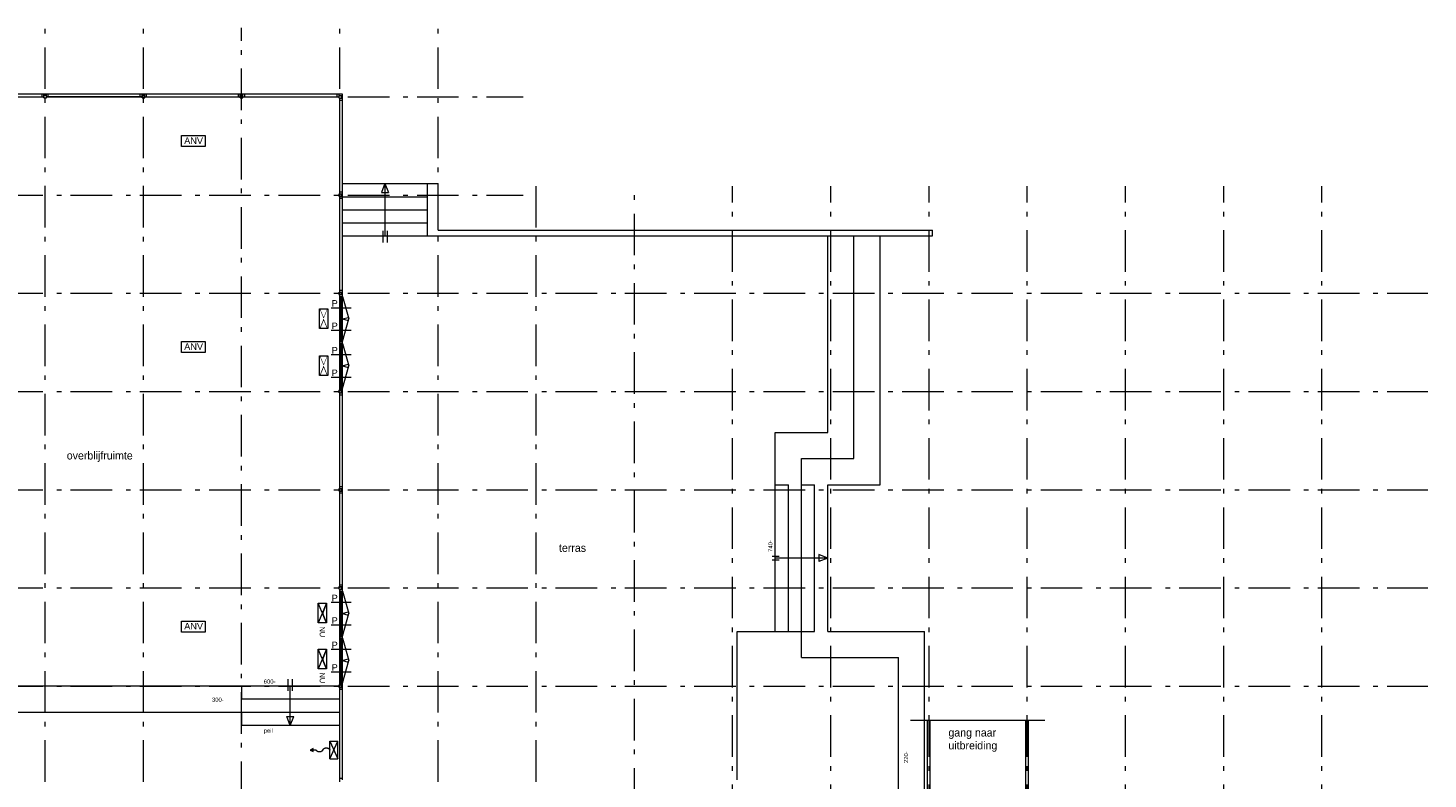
# Model space of a CAD drawing. Header units: millimetres. Extents: x -59728 to 53438, y 127740 to 210459.
# Tile 28 of 28: x -2354 to 51103, y 180411 to 209087. Entities that reach past the tile are written whole.
import ezdxf

# ---------------------------------------------------------------- set-up
doc = ezdxf.new("R2010")
doc.units = ezdxf.units.MM
doc.header["$LTSCALE"] = 2540
doc.linetypes.add('STYLE_01', pattern=[0.033465, 0.025591, -0.003937, 0.0005, -0.003437])
doc.linetypes.add('STYLE_06', pattern=[1.04164, 0.625, -0.20828, 0.06943, -0.13893])
for name, color, linetype, lineweight in [('ASSEN', 7, 'STYLE_01', 18), ('brandvoorziening', 7, 'Continuous', 18), ('metselwerk', 7, 'Continuous', 18), ('muren', 7, 'Continuous', 18), ('MUUR', 7, 'Continuous', 18), ('STAAL25', 7, 'Continuous', 18), ('stempel018', 7, 'Continuous', 18), ('TEXT', 7, 'Continuous', 18)]:
    doc.layers.add(name, color=color, linetype=linetype, lineweight=lineweight)
doc.styles.add('Arial', font='Arial')
doc.styles.add('Century Gothic', font='Century Gothic')

# ---------------------------------------------------------------- blocks, each defined once
blk = doc.blocks.new('uitgang')
at = {"layer": 'brandvoorziening', "color": 0}
for p, q in [((26483, -80316), (27236, -80625)), ((27236, -80316), (26483, -80625))]:
    blk.add_line(p, q, dxfattribs=at)
at = {"color": 0, "linetype": 'Continuous', "lineweight": 5}
blk.add_wipeout([(26483, -80316), (26860, -80471), (27236, -80316)], dxfattribs=at).dxf.layer = 'brandvoorziening'
blk.add_wipeout([(27236, -80625), (26860, -80471), (26483, -80625)], dxfattribs=at).dxf.layer = 'brandvoorziening'
at = {"layer": 'brandvoorziening', "color": 0, "linetype": 'Continuous'}
for p, q in [((26483, -80316), (27236, -80316)), ((26483, -80625), (26483, -80316)), ((27236, -80625), (26483, -80625)), ((27236, -80316), (27236, -80625))]:
    blk.add_line(p, q, dxfattribs=at)
blk = doc.blocks.new('anv')
at = {"layer": 'brandvoorziening', "color": 0}
blk.add_lwpolyline([(26504, -77939), (27411, -77939), (27411, -78359), (26504, -78359)], close=True, dxfattribs=at)
at = {"layer": 'brandvoorziening', "color": 0, "insert": (26610, -78009), "char_height": 249.8, "attachment_point": 1, "line_spacing_factor": 0.96736, "style": 'Arial'}
blk.add_mtext('ANV', dxfattribs=at)
blk = doc.blocks.new('nooduit')
at = {"color": 0, "linetype": 'Continuous', "lineweight": 5}
blk.add_wipeout([(26483, -81220), (26860, -81375), (27236, -81220)], dxfattribs=at).dxf.layer = 'brandvoorziening'
blk.add_wipeout([(27236, -81530), (26860, -81375), (26483, -81530)], dxfattribs=at).dxf.layer = 'brandvoorziening'
at = {"layer": 'brandvoorziening', "color": 0}
for p, q in [((27236, -81220), (26483, -81530)), ((26483, -81220), (27236, -81530))]:
    blk.add_line(p, q, dxfattribs=at)
at = {"layer": 'brandvoorziening', "color": 0, "linetype": 'Continuous'}
for p, q in [((26483, -81220), (27236, -81220)), ((26483, -81530), (26483, -81220)), ((27236, -81220), (27236, -81530)), ((27236, -81530), (26483, -81530))]:
    blk.add_line(p, q, dxfattribs=at)
at = {"layer": 'brandvoorziening', "color": 0, "insert": (27375, -81278), "char_height": 199.8, "attachment_point": 1, "line_spacing_factor": 0.96736, "style": 'Arial'}
blk.add_mtext('NU', dxfattribs=at)
blk = doc.blocks.new('brandslang')
at = {"layer": 'brandvoorziening', "color": 0}
for points in [[(26909, -78621, 0), (26608, -78621, 0)], [(26909, -78621, 0), (26608, -79289, 0)], [(26909, -79289, 0), (26608, -78621, 0)], [(26608, -78621, 0), (26608, -79289, 0)], [(26909, -78621, 0), (26909, -79289, 0)], [(27435, -78954, 0), (27662, -78954, 0)], [(26909, -79289, 0), (26608, -79289, 0)]]:
    blk.add_polyline3d(points, dxfattribs=at)
at = {"layer": 'brandvoorziening', "color": 0, "linetype": 'Continuous'}
for points, weights in [([(27179, -78955), (27143, -79040), (27044, -79040), (26944, -79040), (26909, -78955)], [1, 0.823055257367, 1, 0.823055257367, 1]), ([(27178, -78955), (27218, -78883), (27307, -78883), (27396, -78883), (27436, -78955)], [1, 0.851942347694, 1, 0.851942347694, 1])]:
    blk.add_rational_spline(points, weights, degree=2, knots=[0, 0, 0, 0.5, 0.5, 1, 1, 1], dxfattribs=at)
at = {"layer": 'brandvoorziening', "color": 0}
blk.add_3dface([(27662, -78954), (27546, -78894), (27546, -79014)], dxfattribs=at)
blk = doc.blocks.new('Groep-23')
at = {"layer": 'ASSEN', "color": 0, "linetype": 'STYLE_06'}
for p, q in [((981.75, -40255.11), (981.75, 38800.47)), ((4731.75, -40255.11), (4731.75, 38800.47)), ((8481.75, -17250.5), (8481.75, 38800.47)), ((12231.75, -40255.11), (12231.75, 38800.47)), ((15981.75, -40255.11), (15981.75, 38800.47)), ((-56253.67, 36169.5), (19232.43, 36169.5)), ((19731.75, -40255.11), (19731.75, 32764.92)), ((23481.75, -9566.21), (23481.75, 32764.92)), ((27231.75, -18132.38), (27231.75, 32764.92)), ((30981.75, -18132.38), (30981.75, 32764.92)), ((34731.75, -18132.38), (34731.75, 32764.92)), ((38481.75, -18132.38), (38481.75, 32764.92)), ((42231.75, -18132.38), (42231.75, 32764.92)), ((45981.75, -18132.38), (45981.75, 32764.92)), ((49731.75, -18132.38), (49731.75, 32764.92)), ((-56253.67, 32419.5), (19232.43, 32419.5)), ((-56253.67, 28669.5), (53782.49, 28669.5)), ((-56253.67, 24919.5), (53782.49, 24919.5)), ((-56253.67, 21169.5), (53782.49, 21169.5)), ((-56253.67, 17419.5), (53782.49, 17419.5)), ((-56253.67, 13669.5), (53782.49, 13669.5))]:
    blk.add_line(p, q, dxfattribs=at)
at = {"layer": 'muren', "color": 0}
for p, q in [((861.75, 36169.5), (861.75, 36269.5)), ((4611.75, 36169.5), (4611.75, 36269.5)), ((4681.75, 36167.63), (4681.75, 36267.63)), ((12231.75, 28549.5), (12331.75, 28549.5)), ((12281.75, 26832.48), (12281.75, 28549.5)), ((11895.9, 28120.24), (12667.59, 28120.24)), ((12231.75, 27690.99), (12331.75, 27690.99)), ((12231.75, 27690.99), (12331.75, 27690.99)), ((11895.9, 27261.74), (12667.59, 27261.74)), ((12231.75, 26832.48), (12331.75, 26832.48)), ((12231.75, 26762.48), (12331.75, 26762.48)), ((12281.75, 25039.5), (12281.75, 26756.51)), ((11895.9, 26327.25), (12667.59, 26327.25)), ((12231.75, 25898), (12331.75, 25898)), ((12231.75, 25898), (12331.75, 25898)), ((11895.9, 25468.75), (12667.59, 25468.75)), ((12229.88, 24969.5), (12329.88, 24969.5)), ((12231.75, 25039.5), (12331.75, 25039.5)), ((12231.75, 17299.5), (12331.75, 17299.5)), ((12281.75, 15582.48), (12281.75, 17299.5)), ((11895.9, 16870.24), (12667.59, 16870.24)), ((12231.75, 16440.99), (12331.75, 16440.99)), ((12231.75, 16440.99), (12331.75, 16440.99)), ((11895.9, 16011.74), (12667.59, 16011.74)), ((12231.75, 15582.48), (12331.75, 15582.48)), ((12231.75, 15512.48), (12331.75, 15512.48)), ((12281.75, 13789.5), (12281.75, 15506.51)), ((11895.9, 15077.25), (12667.59, 15077.25)), ((12231.75, 13719.5), (12231.75, 14704.5)), ((12231.75, 14648), (12331.75, 14648)), ((12231.75, 14648), (12331.75, 14648)), ((11895.9, 14218.75), (12667.59, 14218.75)), ((12231.75, 13789.5), (12331.75, 13789.5)), ((12231.75, 13719.5), (12331.75, 13719.5))]:
    blk.add_line(p, q, dxfattribs=at)
at = {"layer": 'MUUR', "color": 0}
for p, q in [((1081.75, 36269.5), (-2768.25, 36269.5)), ((-2768.25, 36169.5), (951.99, 36169.5)), ((861.75, 36171.36), (861.75, 36271.36)), ((861.75, 36169.5), (861.75, 36269.5)), ((861.75, 36169.5), (861.75, 36269.5)), ((861.75, 36169.5), (861.75, 36269.5)), ((931.75, 36139.74), (931.75, 36269.5)), ((931.75, 36239.74), (1031.75, 36239.74)), ((931.75, 36139.74), (1031.75, 36139.74)), ((4831.75, 36269.5), (981.75, 36269.5)), ((1031.75, 36139.74), (1031.75, 36269.5)), ((1031.75, 36139.74), (1031.75, 36269.5)), ((1031.75, 36137.87), (1031.75, 36267.63)), ((1031.75, 36167.63), (1031.75, 36267.63)), ((1031.75, 36169.5), (4701.99, 36169.5)), ((1101.75, 36169.5), (1101.75, 36269.5)), ((4681.75, 36139.74), (4681.75, 36269.5)), ((4681.75, 36139.74), (4681.75, 36269.5)), ((4681.75, 36137.87), (4681.75, 36267.63)), ((4681.75, 36137.87), (4681.75, 36267.63)), ((4681.75, 36167.63), (4681.75, 36267.63)), ((4681.75, 36267.63), (4681.75, 36167.63)), ((4681.75, 36239.74), (4781.75, 36239.74)), ((4681.75, 36139.74), (4781.75, 36139.74)), ((8581.75, 36269.5), (4731.75, 36269.5)), ((4781.75, 36139.74), (4781.75, 36269.5)), ((4781.75, 36169.5), (8451.99, 36169.5)), ((4851.75, 36169.5), (4851.75, 36269.5)), ((8361.75, 36169.5), (8361.75, 36269.5)), ((8431.75, 36139.74), (8431.75, 36269.5)), ((8431.75, 36239.74), (8531.75, 36239.74)), ((8431.75, 36139.74), (8531.75, 36139.74)), ((12331.75, 36269.5), (8481.75, 36269.5)), ((8531.75, 36139.74), (8531.75, 36269.5)), ((8531.75, 36169.5), (12201.99, 36169.5)), ((8601.75, 36169.5), (8601.75, 36269.5)), ((12131.99, 36169.5), (12131.99, 36269.5)), ((12201.99, 36119.5), (12201.99, 36269.5)), ((12201.99, 36219.5), (12331.75, 36219.5)), ((12201.99, 36119.5), (12331.75, 36119.5)), ((12231.75, 32469.5), (12231.75, 36119.5)), ((12231.75, 36049.5), (12331.75, 36049.5)), ((12301.99, 36119.5), (12301.99, 36219.5)), ((12331.75, 13839.5), (12331.75, 36269.5)), ((12331.75, 32859.5), (15981.75, 32859.5)), ((13956.75, 32859.5), (13825.51, 32523.18)), ((13956.75, 32859.5), (13956.75, 30859.5)), ((13956.75, 32859.5), (14087.99, 32523.18)), ((15581.75, 30859.5), (15581.75, 32859.5)), ((15981.75, 31079.5), (15981.75, 32859.5)), ((12201.99, 32469.5), (12331.75, 32469.5)), ((12201.99, 32369.5), (12201.99, 32469.5)), ((12201.99, 32369.5), (12331.75, 32369.5)), ((12231.75, 32539.5), (12331.75, 32539.5)), ((12231.75, 28719.5), (12231.75, 32419.5)), ((12231.75, 32299.5), (12331.75, 32299.5)), ((12301.99, 32369.5), (12301.99, 32469.5)), ((12331.75, 32359.5), (15581.75, 32359.5)), ((13825.51, 32523.18), (14087.99, 32523.18)), ((12331.75, 31859.5), (15581.75, 31859.5)), ((12331.75, 31359.5), (15581.75, 31359.5)), ((13870.62, 31055.7), (13870.62, 30614.83)), ((14042.87, 31055.7), (14042.87, 30614.83)), ((15981.75, 31079.5), (34861.75, 31079.5)), ((12331.75, 30859.5), (34861.75, 30859.5)), ((12200.12, 28619.5), (12329.88, 28619.5)), ((12201.99, 28719.5), (12331.75, 28719.5)), ((12201.99, 28619.5), (12201.99, 28719.5)), ((12201.99, 28619.5), (12331.75, 28619.5)), ((12229.88, 28619.5), (12329.88, 28619.5)), ((12231.75, 28789.5), (12331.75, 28789.5)), ((12231.75, 24969.5), (12231.75, 28669.5)), ((12231.75, 28549.5), (12331.75, 28549.5)), ((12233.61, 28549.5), (12333.61, 28549.5)), ((12301.99, 28619.5), (12301.99, 28719.5)), ((12231.75, 26832.48), (12331.75, 26832.48)), ((12231.75, 26762.48), (12331.75, 26762.48)), ((12200.12, 24969.5), (12329.88, 24969.5)), ((12200.12, 24969.5), (12329.88, 24969.5)), ((12201.99, 24969.5), (12331.75, 24969.5)), ((12201.99, 24869.5), (12201.99, 24969.5)), ((12201.99, 24869.5), (12331.75, 24869.5)), ((12229.88, 24969.5), (12329.88, 24969.5)), ((12329.88, 24969.5), (12229.88, 24969.5)), ((12231.75, 25039.5), (12331.75, 25039.5)), ((12231.75, 21219.5), (12231.75, 24919.5)), ((12231.75, 21219.5), (12231.75, 24919.5)), ((12231.75, 24799.5), (12331.75, 24799.5)), ((12233.61, 25039.5), (12333.61, 25039.5)), ((12301.99, 24869.5), (12301.99, 24969.5)), ((28861.75, 23359.5), (30861.75, 23359.5)), ((29861.75, 22359.5), (31861.75, 22359.5)), ((12201.99, 21219.5), (12331.75, 21219.5)), ((12201.99, 21119.5), (12201.99, 21219.5)), ((12201.99, 21119.5), (12331.75, 21119.5)), ((12231.75, 21289.5), (12331.75, 21289.5)), ((12231.75, 17469.5), (12231.75, 21169.5)), ((12231.75, 21049.5), (12331.75, 21049.5)), ((12301.99, 21119.5), (12301.99, 21219.5)), ((12331.75, 10089.5), (12331.75, 21169.5)), ((28861.75, 21359.5), (29361.75, 21359.5)), ((29861.75, 21359.5), (30361.75, 21359.5)), ((30861.75, 21359.5), (32861.75, 21359.5)), ((28745.96, 18629.54), (29010.53, 18629.54)), ((28745.96, 18489.45), (29010.53, 18489.45)), ((30861.75, 18559.5), (28861.75, 18559.5)), ((30861.75, 18559.5), (30525.43, 18690.73)), ((30525.43, 18690.73), (30525.43, 18428.26)), ((30861.75, 18559.5), (30525.43, 18428.26)), ((12201.99, 17469.5), (12331.75, 17469.5)), ((12201.99, 17369.5), (12201.99, 17469.5)), ((12201.99, 17369.5), (12331.75, 17369.5)), ((12231.75, 17539.5), (12331.75, 17539.5)), ((12231.75, 13719.5), (12231.75, 17369.5)), ((12231.75, 17369.5), (12231.75, 13719.5)), ((12231.75, 17369.5), (12331.75, 17369.5)), ((12231.75, 17299.5), (12331.75, 17299.5)), ((12301.99, 17369.5), (12301.99, 17469.5)), ((12231.75, 15582.48), (12331.75, 15582.48)), ((12231.75, 15512.48), (12331.75, 15512.48)), ((27401.75, 15759.5), (30361.75, 15759.5)), ((30861.75, 15759.5), (34561.75, 15759.5)), ((29861.75, 14759.5), (33561.75, 14759.5)), ((10255.74, 13494.7), (10255.74, 13935.56)), ((10428, 13494.7), (10428, 13935.56)), ((12201.99, 13669.5), (-6408.25, 13669.5)), ((8481.75, 13669.5), (8481.75, 13169.5)), ((10341.87, 12169.5), (10341.87, 13690.9)), ((12201.99, 13719.5), (12331.75, 13719.5)), ((12201.99, 13619.5), (12201.99, 13719.5)), ((12201.99, 13719.5), (12331.75, 13719.5)), ((12201.99, 13619.5), (12331.75, 13619.5)), ((12231.75, 13789.5), (12331.75, 13789.5)), ((12231.75, 13719.5), (12331.75, 13719.5)), ((12331.75, 13719.5), (12231.75, 13719.5)), ((12231.75, 10089.5), (12231.75, 13619.5)), ((12231.75, 13549.5), (12331.75, 13549.5)), ((12301.99, 13619.5), (12301.99, 13719.5)), ((12201.99, 13169.5), (8481.75, 13169.5)), ((12201.99, 12669.5), (-6408.25, 12669.5)), ((8481.75, 12669.5), (8481.75, 12169.5)), ((10341.87, 12169.5), (10210.63, 12505.81)), ((10210.63, 12505.81), (10473.11, 12505.81)), ((10341.87, 12169.5), (10473.11, 12505.81)), ((12201.99, 12169.5), (8481.75, 12169.5)), ((12231.75, 10159.5), (12331.75, 10159.5))]:
    blk.add_line(p, q, dxfattribs=at)
at = {"layer": 'STAAL25', "color": 0}
for p, q in [((4681.75, 36269.5), (1031.75, 36269.5)), ((4681.75, 36169.5), (1031.75, 36169.5)), ((34861.75, 30859.5), (34861.75, 31079.5)), ((30861.75, 23359.5), (30861.75, 30859.5)), ((31861.75, 22359.5), (31861.75, 30859.5)), ((32861.75, 21359.5), (32861.75, 30859.5)), ((12231.75, 24969.5), (12231.75, 28619.5)), ((12331.75, 24969.5), (12331.75, 28619.5)), ((28861.75, 15759.5), (28861.75, 23359.5)), ((29861.75, 14759.5), (29861.75, 22359.5)), ((29361.75, 15759.5), (29361.75, 21359.5)), ((30361.75, 15759.5), (30361.75, 21359.5)), ((30861.75, 15759.5), (30861.75, 21359.5)), ((12231.75, 13719.5), (12231.75, 17369.5)), ((12331.75, 13719.5), (12331.75, 17369.5)), ((27401.75, 10089.5), (27401.75, 15759.5)), ((34561.75, 9259.5), (34561.75, 15759.5)), ((33561.75, 8420.07), (33561.75, 14759.5)), ((34673.85, 9189.5), (34673.85, 12371.28)), ((34773.85, 9189.5), (34773.85, 12371.28)), ((38431.75, 9189.5), (38431.75, 12371.28)), ((38531.75, 9189.5), (38531.75, 12371.28))]:
    blk.add_line(p, q, dxfattribs=at)
at = {"layer": 'STAAL25', "color": 0, "linetype": 'Continuous'}
blk.add_line((34027.17, 12371.28), (39154.49, 12371.28), dxfattribs=at)
at = {"layer": 'stempel018', "color": 0}
for p, q in [((12331.75, 28549.5), (12572.9, 27690.99)), ((12331.75, 27690.99), (12556.75, 27751.28)), ((12331.75, 26832.48), (12572.9, 27690.99)), ((12331.75, 27690.99), (12556.75, 27630.7)), ((12331.75, 26756.51), (12572.9, 25898)), ((12331.75, 25898), (12556.75, 25958.29)), ((12331.75, 25039.5), (12572.9, 25898)), ((12331.75, 25898), (12556.75, 25837.71)), ((12331.75, 17299.5), (12572.9, 16440.99)), ((12331.75, 16440.99), (12556.75, 16501.28)), ((12331.75, 15582.48), (12572.9, 16440.99)), ((12331.75, 16440.99), (12556.75, 16380.7)), ((12331.75, 15506.51), (12572.9, 14648)), ((12331.75, 14648), (12556.75, 14708.29)), ((12331.75, 13789.5), (12572.9, 14648)), ((12331.75, 14648), (12556.75, 14587.71))]:
    blk.add_line(p, q, dxfattribs=at)
at = {"layer": 'brandvoorziening', "color": 0}
for p in [(-20318.62, 112631.05), (-20318.62, 104768.69), (-20318.62, 94094.24)]:
    blk.add_blockref('anv', p, dxfattribs=at)
at = {"layer": 'brandvoorziening', "color": 0, "rotation": 180}
blk.add_blockref('brandslang', (38762.46, -67724.92), dxfattribs=at)
at = {"layer": 'metselwerk', "color": 0, "char_height": 159.855, "attachment_point": 1, "rotation": 90, "line_spacing_factor": 0.96736, "style": 'Arial'}
for s, insert in [('740-', (28592.1, 18797.49)), ('220-', (33772.29, 10734.72))]:
    blk.add_mtext(s, dxfattribs=dict(at, insert=insert))
at = {"layer": 'metselwerk', "color": 0, "attachment_point": 1, "line_spacing_factor": 0.96736, "style": 'Arial'}
for s, insert, char_height in [('P', (11920.94, 17159.38), 249.77), ('P', (11920.94, 16300.87), 249.77), ('P', (11920.94, 15366.39), 249.77), ('P', (11920.94, 14507.88), 249.77), ('600-', (9327.91, 13925.57), 159.855), ('300-', (7353.19, 13230.85), 159.855), ('peil', (9327.91, 12050.93), 159.855)]:
    blk.add_mtext(s, dxfattribs=dict(at, insert=insert, char_height=char_height))
at = {"layer": 'TEXT', "color": 0, "attachment_point": 1, "line_spacing_factor": 1.022525, "style": 'Century Gothic'}
for s, insert, char_height in [('overblijfruimte', (1807.08, 22626.66), 302.4658), ('terras', (20601.26, 19100.61), 302.466), ('gang naar', (35470.74, 12049.28), 302.466), ('uitbreiding', (35470.74, 11557.66), 302.4658)]:
    blk.add_mtext(s, dxfattribs=dict(at, insert=insert, char_height=char_height))
at = {"layer": 'brandvoorziening', "color": 0, "rotation": -90}
for name, p in [('uitgang', (92084.96, 54562.44)), ('uitgang', (92084.96, 52769.46)), ('nooduit', (92942.11, 43319.38)), ('nooduit', (92942.11, 41560.94))]:
    blk.add_blockref(name, p, dxfattribs=at)
at = {"layer": 'metselwerk', "color": 0, "char_height": 249.77, "attachment_point": 1, "line_spacing_factor": 0.96736, "style": 'Arial'}
for insert in [(11920.94, 28409.38), (11920.94, 27550.87), (11920.94, 26616.39), (11920.94, 25757.88)]:
    blk.add_mtext('P', dxfattribs=dict(at, insert=insert))

msp = doc.modelspace()

# ---------------------------------------------------------------- block references
at = {"layer": 'MUUR'}
msp.add_blockref('Groep-23', (-2680, 170287), dxfattribs=at)

doc.saveas('drawing.dxf')
